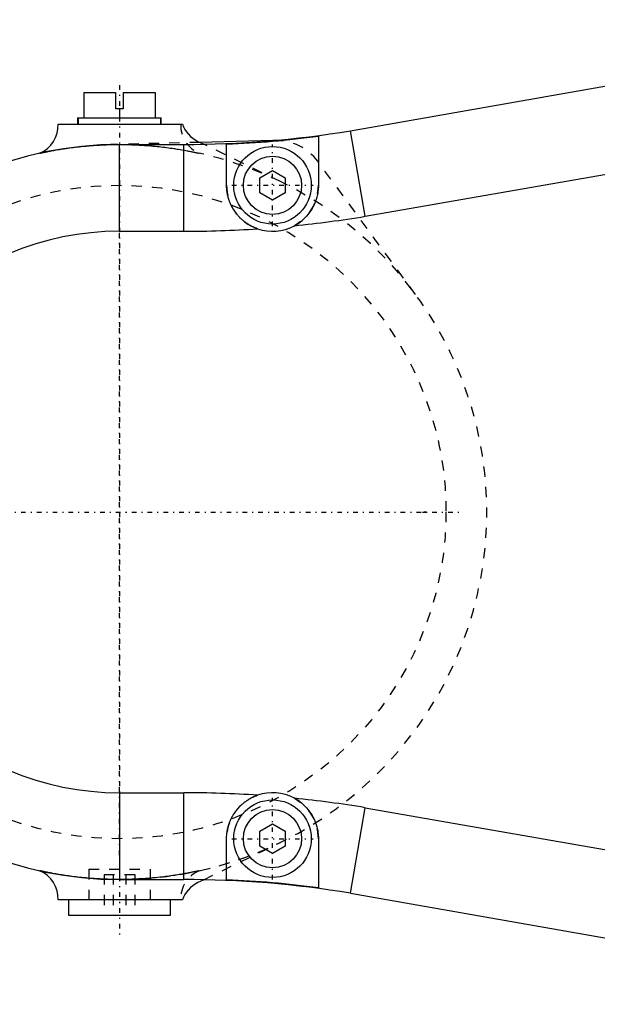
# Model space of a CAD drawing. Extents: x -484 to 152, y -5 to 754.
# Tile 9 of 14: x -403 to -346, y 632 to 728. Entities that reach past the tile are written whole.
import ezdxf

# ---------------------------------------------------------------- set-up
doc = ezdxf.new("R2010")
doc.units = 0
doc.linetypes.add('CENTER', pattern=[1.5, 0.45, -0.5, 0.05, -0.5])
doc.linetypes.add('DASHED', pattern=[2, 1, -1])
for name, color, linetype in [('AM_0', 7, 'CONTINUOUS'), ('AM_3', 7, 'DASHED'), ('AM_7', 7, 'CENTER')]:
    doc.layers.add(name, color=color, linetype=linetype)

msp = doc.modelspace()

# ---------------------------------------------------------------- linework, layer by layer
at = {"layer": 'AM_0', "color": 7, "linetype": 'CONTINUOUS'}
for p, q in [((-370.348, 717.346), (-308.215, 728.223)), ((-396.5, 721.1), (-396.5, 718.6)), ((-396.5, 721.1), (-393.35, 721.1)), ((-393.35, 719.5), (-393.35, 721.1)), ((-392.65, 721.1), (-389.5, 721.1)), ((-392.65, 721.1), (-392.65, 719.5)), ((-389.5, 721.1), (-389.5, 718.6)), ((-392.65, 719.5), (-393.35, 719.5)), ((-393, 719.5), (-393, 718.6)), ((-368.919, 708.967), (-306.593, 719.878)), ((-397.1, 718.6), (-397.1, 718)), ((-397.1, 718.6), (-397.055, 718.6)), ((-397.05, 718.6), (-397.05, 718)), ((-397.05, 718.6), (-388.95, 718.6)), ((-388.95, 718), (-388.95, 718.6)), ((-388.945, 718.6), (-388.9, 718.6)), ((-388.9, 718), (-388.9, 718.6)), ((-399.002, 718), (-386.828, 718)), ((-373.5, 716.815), (-373.5, 712)), ((-368.919, 708.967), (-370.348, 717.346)), ((-393, 716), (-386.7, 716)), ((-393, 707.5), (-393, 716)), ((-386.7, 707.5), (-386.7, 716)), ((-385.315, 716.303), (-384.732, 716.019)), ((-377.964, 716.382), (-385.114, 716.206)), ((-382.5, 712), (-382.5, 716.029)), ((-379.25, 712.722), (-378, 713.443)), ((-378, 713.443), (-376.75, 712.722)), ((-379.25, 711.278), (-379.25, 712.722)), ((-376.75, 712.722), (-376.75, 711.278)), ((-378, 710.557), (-379.25, 711.278)), ((-376.75, 711.278), (-378, 710.557)), ((-393, 707.5), (-386.7, 707.5)), ((-363.311, 680), (-363, 680.054)), ((-363.311, 680), (-363, 679.946)), ((-363, 680.054), (-363, 679.946)), ((-393, 652.5), (-386.7, 652.5)), ((-393, 652.5), (-393, 644)), ((-386.7, 644), (-386.7, 652.5)), ((-370.348, 642.654), (-368.919, 651.033)), ((-368.919, 651.033), (-306.593, 640.122)), ((-379.25, 648.722), (-378, 649.443)), ((-378, 649.443), (-376.75, 648.722)), ((-379.25, 647.278), (-379.25, 648.722)), ((-376.75, 648.722), (-376.75, 647.278)), ((-382.5, 643.971), (-382.5, 648)), ((-378, 646.557), (-379.25, 647.278)), ((-376.75, 647.278), (-378, 646.557)), ((-373.5, 648), (-373.5, 643.185)), ((-393, 644), (-386.7, 644)), ((-384.732, 643.981), (-385.315, 643.697)), ((-370.348, 642.654), (-308.215, 631.777)), ((-386.828, 642), (-399.002, 642)), ((-398, 642), (-398, 640.5)), ((-388, 640.5), (-388, 642)), ((-398, 640.5), (-388, 640.5))]:
    msp.add_line(p, q, dxfattribs=at)
for points in [[(-379.456, 707.742, 0), (-379.481, 707.751, 0), (-379.532, 707.769, 0), (-379.583, 707.787, 0), (-379.608, 707.797, 0), (-379.633, 707.807, 0), (-379.683, 707.826, 0), (-379.732, 707.847, 0), (-379.782, 707.868, 0), (-379.831, 707.889, 0), (-379.88, 707.912, 0), (-379.904, 707.923, 0), (-379.929, 707.934, 0), (-379.977, 707.958, 0), (-380.025, 707.981, 0), (-380.073, 708.006, 0), (-380.121, 708.031, 0), (-380.168, 708.057, 0), (-380.192, 708.07, 0), (-380.215, 708.083, 0), (-380.262, 708.11, 0), (-380.308, 708.137, 0), (-380.331, 708.151, 0), (-380.354, 708.165, 0), (-380.4, 708.193, 0), (-380.445, 708.222, 0), (-380.468, 708.237, 0), (-380.49, 708.252, 0), (-380.535, 708.282, 0), (-380.579, 708.312, 0), (-380.623, 708.343, 0), (-380.666, 708.375, 0), (-380.709, 708.407, 0), (-380.73, 708.423, 0), (-380.752, 708.439, 0), (-380.794, 708.472, 0), (-380.836, 708.506, 0), (-380.877, 708.54, 0), (-380.918, 708.574, 0), (-380.958, 708.609, 0), (-380.978, 708.627, 0), (-380.998, 708.644, 0), (-381.038, 708.68, 0), (-381.077, 708.717, 0), (-381.116, 708.753, 0), (-381.154, 708.791, 0), (-381.192, 708.828, 0), (-381.211, 708.847, 0), (-381.23, 708.866, 0), (-381.267, 708.905, 0), (-381.303, 708.944, 0), (-381.339, 708.983, 0), (-381.375, 709.023, 0), (-381.41, 709.064, 0), (-381.427, 709.084, 0), (-381.444, 709.104, 0), (-381.478, 709.145, 0), (-381.512, 709.186, 0), (-381.545, 709.228, 0), (-381.577, 709.27, 0), (-381.609, 709.312, 0), (-381.625, 709.333, 0), (-381.64, 709.354, 0), (-381.671, 709.397, 0), (-381.701, 709.44, 0), (-381.716, 709.462, 0), (-381.731, 709.484, 0), (-381.76, 709.527, 0), (-381.788, 709.571, 0), (-381.802, 709.593, 0), (-381.816, 709.615, 0), (-381.844, 709.66, 0), (-381.87, 709.704, 0), (-381.897, 709.749, 0), (-381.923, 709.795, 0), (-381.948, 709.84, 0), (-381.96, 709.863, 0), (-381.972, 709.886, 0), (-381.996, 709.932, 0), (-382.02, 709.978, 0), (-382.043, 710.024, 0), (-382.065, 710.071, 0), (-382.087, 710.117, 0), (-382.098, 710.141, 0), (-382.109, 710.164, 0), (-382.129, 710.211, 0), (-382.149, 710.259, 0), (-382.169, 710.306, 0), (-382.188, 710.354, 0), (-382.207, 710.402, 0), (-382.216, 710.426, 0), (-382.225, 710.45, 0), (-382.242, 710.498, 0), (-382.258, 710.546, 0), (-382.275, 710.594, 0), (-382.29, 710.642, 0), (-382.305, 710.69, 0), (-382.312, 710.714, 0), (-382.319, 710.738, 0), (-382.333, 710.786, 0), (-382.346, 710.834, 0), (-382.359, 710.883, 0), (-382.371, 710.931, 0), (-382.383, 710.979, 0), (-382.388, 711.003, 0), (-382.394, 711.027, 0), (-382.404, 711.075, 0), (-382.414, 711.124, 0), (-382.419, 711.148, 0), (-382.423, 711.172, 0), (-382.432, 711.22, 0), (-382.44, 711.268, 0), (-382.444, 711.292, 0), (-382.448, 711.316, 0), (-382.455, 711.364, 0), (-382.461, 711.412, 0), (-382.48, 711.579, 0), (-382.498, 711.861, 0), (-382.5, 712, 0)], [(-373.5, 712, 0), (-373.502, 711.875, 0), (-373.516, 711.622, 0), (-373.545, 711.366, 0), (-373.565, 711.238, 0), (-373.589, 711.11, 0), (-373.649, 710.853, 0), (-373.724, 710.598, 0), (-373.814, 710.347, 0), (-373.92, 710.101, 0), (-374.041, 709.86, 0), (-374.107, 709.742, 0), (-374.177, 709.626, 0), (-374.328, 709.398, 0), (-374.494, 709.179, 0), (-374.672, 708.971, 0), (-374.862, 708.774, 0), (-375.065, 708.589, 0), (-375.17, 708.501, 0), (-375.279, 708.416, 0), (-375.503, 708.256, 0), (-375.737, 708.111, 0), (-375.857, 708.043, 0)], [(-382.5, 648, 0), (-382.498, 648.139, 0), (-382.48, 648.422, 0), (-382.461, 648.588, 0), (-382.455, 648.636, 0), (-382.448, 648.684, 0), (-382.444, 648.708, 0), (-382.44, 648.732, 0), (-382.432, 648.78, 0), (-382.423, 648.828, 0), (-382.419, 648.852, 0), (-382.414, 648.876, 0), (-382.404, 648.924, 0), (-382.394, 648.973, 0), (-382.388, 648.997, 0), (-382.383, 649.021, 0), (-382.371, 649.069, 0), (-382.359, 649.118, 0), (-382.346, 649.166, 0), (-382.333, 649.214, 0), (-382.319, 649.262, 0), (-382.312, 649.286, 0), (-382.305, 649.31, 0), (-382.29, 649.358, 0), (-382.275, 649.406, 0), (-382.258, 649.454, 0), (-382.242, 649.502, 0), (-382.225, 649.55, 0), (-382.216, 649.574, 0), (-382.207, 649.598, 0), (-382.188, 649.646, 0), (-382.169, 649.693, 0), (-382.15, 649.741, 0), (-382.129, 649.788, 0), (-382.109, 649.835, 0), (-382.098, 649.859, 0), (-382.087, 649.883, 0), (-382.065, 649.93, 0), (-382.043, 649.976, 0), (-382.02, 650.023, 0), (-381.996, 650.069, 0), (-381.972, 650.115, 0), (-381.96, 650.138, 0), (-381.947, 650.161, 0), (-381.922, 650.207, 0), (-381.896, 650.252, 0), (-381.87, 650.297, 0), (-381.843, 650.342, 0), (-381.815, 650.386, 0), (-381.801, 650.408, 0), (-381.787, 650.43, 0), (-381.759, 650.474, 0), (-381.73, 650.518, 0), (-381.715, 650.54, 0), (-381.7, 650.561, 0), (-381.67, 650.604, 0), (-381.639, 650.647, 0), (-381.624, 650.668, 0), (-381.608, 650.689, 0), (-381.576, 650.731, 0), (-381.544, 650.773, 0), (-381.511, 650.815, 0), (-381.478, 650.856, 0), (-381.444, 650.896, 0), (-381.427, 650.917, 0), (-381.409, 650.937, 0), (-381.375, 650.977, 0), (-381.339, 651.017, 0), (-381.303, 651.056, 0), (-381.267, 651.095, 0), (-381.23, 651.134, 0), (-381.211, 651.153, 0), (-381.192, 651.172, 0), (-381.154, 651.21, 0), (-381.116, 651.247, 0), (-381.077, 651.284, 0), (-381.038, 651.32, 0), (-380.998, 651.356, 0), (-380.978, 651.374, 0), (-380.958, 651.391, 0), (-380.917, 651.426, 0), (-380.876, 651.461, 0), (-380.835, 651.495, 0), (-380.793, 651.528, 0), (-380.751, 651.561, 0), (-380.73, 651.578, 0), (-380.708, 651.594, 0), (-380.665, 651.626, 0), (-380.622, 651.657, 0), (-380.578, 651.688, 0), (-380.534, 651.718, 0), (-380.49, 651.748, 0), (-380.468, 651.763, 0), (-380.445, 651.778, 0), (-380.4, 651.807, 0), (-380.354, 651.835, 0), (-380.332, 651.849, 0), (-380.309, 651.863, 0), (-380.262, 651.89, 0), (-380.216, 651.917, 0), (-380.192, 651.93, 0), (-380.169, 651.943, 0), (-380.122, 651.968, 0), (-380.074, 651.993, 0), (-380.026, 652.018, 0), (-379.978, 652.042, 0), (-379.93, 652.065, 0), (-379.905, 652.077, 0), (-379.881, 652.088, 0), (-379.832, 652.11, 0), (-379.783, 652.132, 0), (-379.733, 652.153, 0), (-379.683, 652.173, 0), (-379.633, 652.193, 0), (-379.608, 652.203, 0), (-379.583, 652.212, 0), (-379.532, 652.231, 0), (-379.482, 652.249, 0), (-379.456, 652.258, 0)], [(-375.857, 651.957, 0), (-375.737, 651.889, 0), (-375.503, 651.744, 0), (-375.279, 651.584, 0), (-375.171, 651.499, 0), (-375.065, 651.411, 0), (-374.862, 651.225, 0), (-374.671, 651.028, 0), (-374.493, 650.82, 0), (-374.328, 650.602, 0), (-374.177, 650.374, 0), (-374.107, 650.257, 0), (-374.04, 650.138, 0), (-373.919, 649.896, 0), (-373.813, 649.65, 0), (-373.723, 649.4, 0), (-373.648, 649.146, 0), (-373.589, 648.89, 0), (-373.565, 648.761, 0), (-373.545, 648.633, 0), (-373.516, 648.378, 0), (-373.502, 648.125, 0), (-373.5, 648, 0)]]:
    msp.add_polyline3d(points, dxfattribs=at)
for centre, radius in [((-378, 712), 3.8), ((-378, 712), 2.854), ((-378, 648), 3.8), ((-378, 648), 2.854)]:
    msp.add_circle(centre, radius, dxfattribs=at)
for centre, radius, start, end in [((-402, 717.9), 3, 293.01796, 1.91021), ((-384, 719), 3, 199.47122, 244.01077), ((-386.7, 816), 100, 270, 279.41138), ((-386.7, 816), 100.059, 272.40571, 277.58068), ((-393, 680), 36, 90, 270), ((-386.7, 816), 108.5, 275.7356, 279.43211), ((-378, 712), 4.5, 251.12079, 298.44297), ((-393, 680), 27.5, 90, 270), ((-386.7, 816), 108.5, 270, 273.82815), ((-386.7, 544), 108.5, 86.17185, 90), ((-378, 648), 4.5, 61.55703, 108.87921), ((-386.7, 544), 108.5, 80.56789, 84.2644), ((-402, 642.1), 3, 358.08979, 66.98204), ((-384, 641), 3, 115.98923, 160.52878), ((-386.7, 544), 100, 80.58862, 90), ((-386.7, 544), 100.059, 82.41932, 87.59429)]:
    msp.add_arc(centre, radius, start, end, dxfattribs=at)
at = {"layer": 'AM_3', "color": 6, "linetype": 'DASHED'}
for p, q in [((-397.055, 718.6), (-388.945, 718.6)), ((-385.114, 716.206), (-393.889, 715.989)), ((-377.225, 712.36), (-384.732, 716.019)), ((-377.713, 716.388), (-377.964, 716.382)), ((-363.983, 701.308), (-373.56, 714.349)), ((-384.732, 643.981), (-377.225, 647.64)), ((-396, 645), (-396, 642)), ((-396, 645), (-390, 645)), ((-394.5, 644.5), (-391.5, 644.5)), ((-394.5, 644.5), (-394.5, 640.5)), ((-393.62, 644.5), (-393.62, 640.5)), ((-392.38, 644.5), (-392.38, 640.5)), ((-391.5, 644.5), (-391.5, 640.5)), ((-390, 645), (-390, 642))]:
    msp.add_line(p, q, dxfattribs=at)
for points in [[(-400.827, 715.139, 0), (-400.826, 715.139, 0), (-400.817, 715.141, 0), (-400.8, 715.145, 0), (-400.788, 715.147, 0), (-400.775, 715.15, 0), (-400.742, 715.158, 0), (-400.702, 715.166, 0), (-400.655, 715.177, 0), (-400.602, 715.188, 0), (-400.543, 715.201, 0), (-400.511, 715.208, 0), (-400.478, 715.215, 0), (-400.409, 715.229, 0), (-400.336, 715.245, 0), (-400.258, 715.261, 0), (-400.175, 715.278, 0), (-400.085, 715.296, 0), (-400.038, 715.305, 0), (-399.99, 715.315, 0), (-399.888, 715.335, 0), (-399.781, 715.356, 0), (-399.725, 715.366, 0), (-399.668, 715.377, 0), (-399.549, 715.399, 0), (-399.423, 715.422, 0), (-399.359, 715.434, 0), (-399.292, 715.446, 0), (-399.155, 715.47, 0), (-399.012, 715.495, 0), (-398.862, 715.52, 0), (-398.708, 715.545, 0), (-398.549, 715.57, 0), (-398.469, 715.582, 0), (-398.387, 715.595, 0), (-398.221, 715.619, 0), (-398.051, 715.644, 0), (-397.877, 715.668, 0), (-397.7, 715.692, 0), (-397.519, 715.715, 0), (-397.428, 715.727, 0), (-397.335, 715.738, 0), (-397.148, 715.76, 0), (-396.957, 715.782, 0), (-396.764, 715.803, 0), (-396.568, 715.823, 0), (-396.368, 715.842, 0), (-396.268, 715.851, 0), (-396.166, 715.86, 0), (-395.962, 715.878, 0), (-395.756, 715.894, 0), (-395.548, 715.91, 0), (-395.337, 715.924, 0), (-395.125, 715.937, 0), (-395.018, 715.943, 0), (-394.911, 715.949, 0), (-394.696, 715.96, 0), (-394.478, 715.97, 0), (-394.26, 715.978, 0), (-394.04, 715.985, 0), (-393.82, 715.991, 0), (-393.71, 715.993, 0), (-393.599, 715.995, 0), (-393.378, 715.998, 0), (-393.156, 716, 0), (-393.045, 716, 0), (-392.934, 716, 0), (-392.712, 715.999, 0), (-392.49, 715.996, 0), (-392.38, 715.995, 0), (-392.269, 715.993, 0), (-392.049, 715.987, 0), (-391.829, 715.981, 0), (-391.61, 715.973, 0), (-391.392, 715.964, 0), (-391.176, 715.954, 0), (-391.068, 715.948, 0), (-390.961, 715.942, 0), (-390.748, 715.929, 0), (-390.537, 715.916, 0), (-390.328, 715.901, 0), (-390.121, 715.885, 0), (-389.916, 715.868, 0), (-389.815, 715.859, 0), (-389.714, 715.85, 0), (-389.514, 715.831, 0), (-389.317, 715.811, 0), (-389.122, 715.791, 0), (-388.931, 715.769, 0), (-388.742, 715.747, 0), (-388.648, 715.736, 0), (-388.556, 715.725, 0), (-388.373, 715.701, 0), (-388.194, 715.678, 0), (-388.019, 715.654, 0), (-387.847, 715.629, 0), (-387.679, 715.605, 0), (-387.596, 715.592, 0), (-387.515, 715.58, 0), (-387.354, 715.555, 0), (-387.198, 715.529, 0), (-387.046, 715.504, 0), (-386.898, 715.479, 0), (-386.755, 715.454, 0), (-386.685, 715.442, 0), (-386.617, 715.43, 0), (-386.485, 715.406, 0), (-386.359, 715.382, 0), (-386.298, 715.371, 0), (-386.239, 715.359, 0), (-386.125, 715.337, 0), (-386.018, 715.316, 0), (-385.966, 715.306, 0), (-385.917, 715.296, 0), (-385.822, 715.277, 0), (-385.734, 715.259, 0), (-385.652, 715.242, 0), (-385.576, 715.226, 0), (-385.507, 715.212, 0), (-385.475, 715.205, 0), (-385.445, 715.198, 0), (-385.389, 715.186, 0), (-385.338, 715.175, 0), (-385.293, 715.165, 0), (-385.255, 715.157, 0), (-385.223, 715.15, 0), (-385.21, 715.147, 0), (-385.199, 715.145, 0), (-385.182, 715.141, 0), (-385.174, 715.139, 0), (-385.173, 715.139, 0)], [(-385.173, 644.861, 0), (-385.174, 644.861, 0), (-385.183, 644.859, 0), (-385.2, 644.855, 0), (-385.212, 644.853, 0), (-385.225, 644.85, 0), (-385.258, 644.842, 0), (-385.298, 644.834, 0), (-385.345, 644.823, 0), (-385.398, 644.812, 0), (-385.457, 644.799, 0), (-385.489, 644.792, 0), (-385.522, 644.785, 0), (-385.591, 644.771, 0), (-385.664, 644.755, 0), (-385.742, 644.739, 0), (-385.825, 644.722, 0), (-385.915, 644.704, 0), (-385.962, 644.695, 0), (-386.01, 644.685, 0), (-386.112, 644.665, 0), (-386.219, 644.644, 0), (-386.275, 644.634, 0), (-386.332, 644.623, 0), (-386.451, 644.601, 0), (-386.577, 644.578, 0), (-386.641, 644.566, 0), (-386.708, 644.554, 0), (-386.845, 644.53, 0), (-386.988, 644.505, 0), (-387.138, 644.48, 0), (-387.292, 644.455, 0), (-387.451, 644.43, 0), (-387.531, 644.418, 0), (-387.613, 644.405, 0), (-387.779, 644.381, 0), (-387.949, 644.356, 0), (-388.123, 644.332, 0), (-388.3, 644.308, 0), (-388.481, 644.285, 0), (-388.572, 644.273, 0), (-388.665, 644.262, 0), (-388.852, 644.24, 0), (-389.043, 644.218, 0), (-389.236, 644.197, 0), (-389.432, 644.177, 0), (-389.632, 644.158, 0), (-389.732, 644.149, 0), (-389.834, 644.14, 0), (-390.038, 644.122, 0), (-390.244, 644.106, 0), (-390.452, 644.09, 0), (-390.663, 644.076, 0), (-390.875, 644.063, 0), (-390.982, 644.057, 0), (-391.089, 644.051, 0), (-391.304, 644.04, 0), (-391.522, 644.03, 0), (-391.74, 644.022, 0), (-391.96, 644.015, 0), (-392.18, 644.009, 0), (-392.29, 644.007, 0), (-392.401, 644.005, 0), (-392.622, 644.002, 0), (-392.844, 644, 0), (-392.955, 644, 0), (-393.066, 644, 0), (-393.288, 644.001, 0), (-393.51, 644.004, 0), (-393.62, 644.005, 0), (-393.731, 644.007, 0), (-393.951, 644.013, 0), (-394.171, 644.019, 0), (-394.39, 644.027, 0), (-394.608, 644.036, 0), (-394.824, 644.046, 0), (-394.932, 644.052, 0), (-395.039, 644.058, 0), (-395.252, 644.071, 0), (-395.463, 644.084, 0), (-395.672, 644.099, 0), (-395.879, 644.115, 0), (-396.084, 644.132, 0), (-396.185, 644.141, 0), (-396.286, 644.15, 0), (-396.486, 644.169, 0), (-396.683, 644.189, 0), (-396.878, 644.209, 0), (-397.069, 644.231, 0), (-397.258, 644.253, 0), (-397.352, 644.264, 0), (-397.444, 644.275, 0), (-397.627, 644.299, 0), (-397.806, 644.322, 0), (-397.981, 644.346, 0), (-398.153, 644.371, 0), (-398.321, 644.395, 0), (-398.404, 644.408, 0), (-398.485, 644.42, 0), (-398.646, 644.445, 0), (-398.802, 644.471, 0), (-398.954, 644.496, 0), (-399.102, 644.521, 0), (-399.245, 644.546, 0), (-399.315, 644.558, 0), (-399.383, 644.57, 0), (-399.515, 644.594, 0), (-399.641, 644.618, 0), (-399.702, 644.629, 0), (-399.761, 644.641, 0), (-399.875, 644.663, 0), (-399.982, 644.684, 0), (-400.034, 644.694, 0), (-400.083, 644.704, 0), (-400.178, 644.723, 0), (-400.266, 644.741, 0), (-400.348, 644.758, 0), (-400.424, 644.774, 0), (-400.493, 644.788, 0), (-400.525, 644.795, 0), (-400.555, 644.802, 0), (-400.611, 644.814, 0), (-400.662, 644.825, 0), (-400.707, 644.835, 0), (-400.745, 644.843, 0), (-400.777, 644.85, 0), (-400.79, 644.853, 0), (-400.801, 644.855, 0), (-400.818, 644.859, 0), (-400.826, 644.861, 0), (-400.827, 644.861, 0)]]:
    msp.add_polyline3d(points, dxfattribs=at)
msp.add_circle((-393, 680), 32, dxfattribs=at)
for centre, radius, start, end in [((-384, 717.9), 3, 178.08979, 246.98204), ((-377.59, 711.39), 5, 36.29062, 91.41463), ((-393, 680), 36, 64.01077, 77.44275), ((-393, 680), 36, 270, 64.01077), ((-378, 712), 4.5, 180, 251.12079), ((-378, 712), 4.5, 298.44297, 0), ((-378, 648), 4.5, 108.87921, 180), ((-378, 648), 4.5, 0, 61.55703), ((-393, 680), 36, 282.55725, 295.98923), ((-384, 642.1), 3, 113.01796, 181.91021)]:
    msp.add_arc(centre, radius, start, end, dxfattribs=at)
at = {"layer": 'AM_7', "color": 4, "linetype": 'CENTER'}
for p, q in [((-393, 721.8), (-393, 638.2)), ((-378, 708.01), (-378, 715.99)), ((-393, 646.4), (-393, 713.6)), ((-381.99, 712), (-374.01, 712)), ((-428.99, 680), (-359.4, 680)), ((-378, 644.01), (-378, 651.99)), ((-381.99, 648), (-374.01, 648))]:
    msp.add_line(p, q, dxfattribs=at)

doc.saveas('drawing.dxf')
